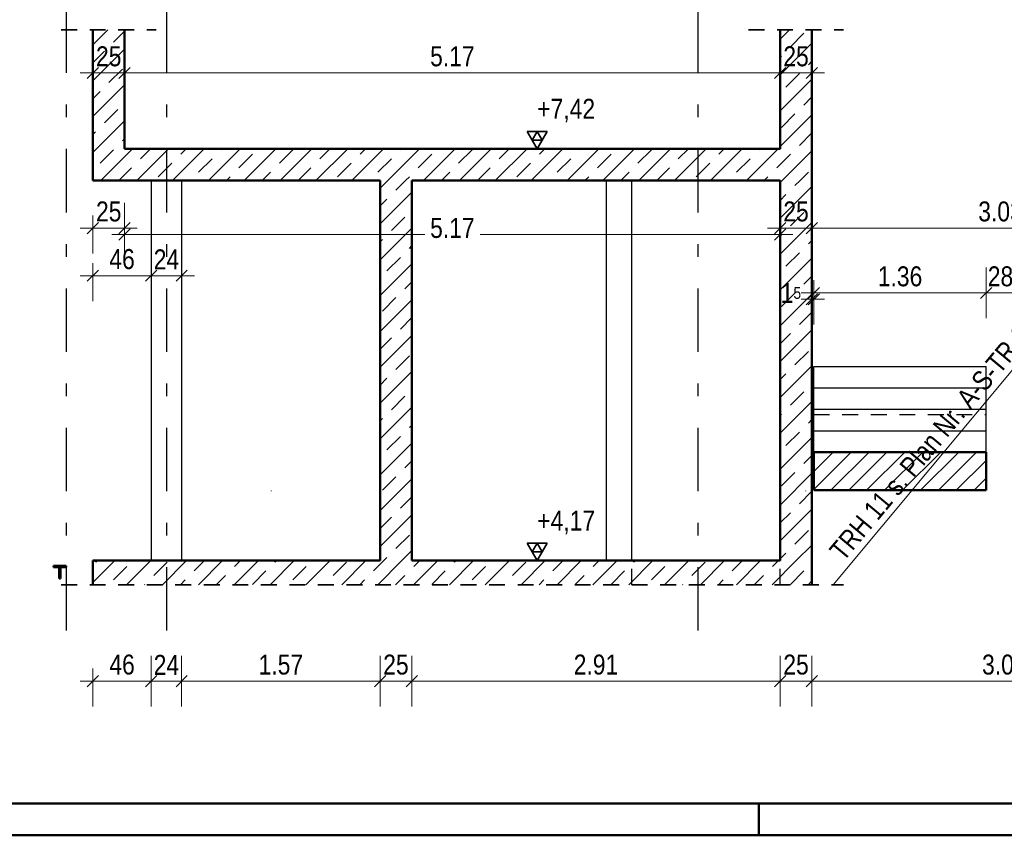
# Model space of a CAD drawing. Header units: millimetres. Extents: x 0 to 78.9, y -26.7 to 42.
# Tile 2 of 68: x 4.7 to 12.4, y 0 to 6.4. Entities that reach past the tile are written whole.
import ezdxf

# ---------------------------------------------------------------- set-up
doc = ezdxf.new("R2010")
doc.units = ezdxf.units.MM
doc.linetypes.add('DASHDOTX2', pattern=[2, 1, -0.5, 0, -0.5])
doc.linetypes.add('HIDDEN', pattern=[0.375, 0.25, -0.125])
for name, color, linetype, lineweight in [('Achsen', 7, 'Continuous', 20), ('Schraffuren', 7, 'Continuous', 20), ('Texte', 7, 'Continuous', 20)]:
    doc.layers.add(name, color=color, linetype=linetype, lineweight=lineweight)
doc.styles.add('Arial Narrow', font='ARIALN.TTF')
doc.dimstyles.new('Arch_Strakon_dimstyle', dxfattribs={"dimtxt": 11.25, "dimasz": 1, "dimexe": 1.25, "dimexo": 0.0625, "dimgap": 1, "dimtad": 0, "dimdec": 5, "dimzin": 12, "dimdsep": 46, "dimtxsty": 'Arial Narrow', "dimblk": 'Arrowhead_Tick', "dimsah": 1, "dimcen": 0, "dimse1": 1, "dimse2": 1, "dimclrd": 6, "dimclrt": 3, "dimazin": 0, "dimtfac": 1, "dimtdec": 4, "dimtmove": 0, "dimatfit": 3, "dimldrblk": 'NONE', "dimfxl": 1, "dimtvp": 1, "dimtolj": 1, "dimtzin": 0, "dimlwd": 13, "dimarcsym": 2})
pattern_1 = [(45, (0, 0), (-0.1414214, 0.1414214), [0.15, -0.1]), (45, (-0.07071, 0.07071), (-0.1414214, 0.1414214), [])]

# ---------------------------------------------------------------- blocks, each defined once
blk = doc.blocks.new('Arrowhead_Tick')
at = {"color": 0, "linetype": 'Continuous', "lineweight": -2}
for p, q in [((0, 20), (0, -10)), ((-1, 0), (0, 0)), ((10, 0), (0, 0))]:
    blk.add_line(p, q, dxfattribs=at)
at = {"color": 2, "linetype": 'Continuous', "lineweight": 35}
blk.add_line((4.42, 4.42), (-4.42, -4.42), dxfattribs=at)
blk = doc.blocks.new('*D191')
at = {"layer": 'Achsen', "color": 6, "linetype": 'Continuous', "lineweight": 13}
blk.add_line((4.3, 2.1782), (4.3, 5.1582), dxfattribs=at)
at = {"layer": 'Defpoints', "color": 0}
for p in [(4.3, 5.1682), (5.7072, 5.1682), (5.2472, 2.1682)]:
    blk.add_point(p, dxfattribs=at)
at = {"layer": 'Achsen', "color": 6, "lineweight": 13, "xscale": 0.01, "yscale": 0.01, "zscale": 0.01}
for p, rotation in [((4.3, 5.1682), 89.99999999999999), ((4.3, 2.1682), 270)]:
    blk.add_blockref('Arrowhead_Tick', p, dxfattribs=dict(at, rotation=rotation))
at = {"layer": 'Achsen', "color": 2, "lineweight": 35, "insert": (4.1696, 3.6682), "char_height": 0.1575, "attachment_point": 5, "rotation": 90, "style": 'Arial Narrow'}
blk.add_mtext('\\A1;3.00', dxfattribs=at)
blk = doc.blocks.new('_None')
blk = doc.blocks.new('*D192')
at = {"layer": 'Achsen', "color": 6, "linetype": 'Continuous', "lineweight": 13}
blk.add_line((4.3, 5.1782), (4.3, 5.4082), dxfattribs=at)
at = {"layer": 'Defpoints', "color": 0}
for p in [(4.3, 5.4182), (5.497, 5.4182), (5.247, 5.1682)]:
    blk.add_point(p, dxfattribs=at)
at = {"layer": 'Achsen', "color": 6, "lineweight": 13, "xscale": 0.01, "yscale": 0.01, "zscale": 0.01}
for p, rotation in [((4.3, 5.4182), 90), ((4.3, 5.1682), 270)]:
    blk.add_blockref('Arrowhead_Tick', p, dxfattribs=dict(at, rotation=rotation))
at = {"layer": 'Achsen', "color": 2, "lineweight": 35, "insert": (4.1696, 5.2932), "char_height": 0.1575, "attachment_point": 5, "rotation": 90, "style": 'Arial Narrow'}
blk.add_mtext('\\A1;25', dxfattribs=at)
blk = doc.blocks.new('*D193')
at = {"layer": 'Achsen', "color": 6, "linetype": 'Continuous', "lineweight": 13}
blk.add_line((5.257, 4.7918), (5.487, 4.7918), dxfattribs=at)
at = {"layer": 'Defpoints', "color": 0}
for p in [(5.497, 5.4182), (5.247, 5.1682), (5.497, 4.7918)]:
    blk.add_point(p, dxfattribs=at)
at = {"layer": 'Achsen', "color": 6, "lineweight": 13, "xscale": 0.01, "yscale": 0.01, "zscale": 0.01}
blk.add_blockref('Arrowhead_Tick', (5.497, 4.7918), dxfattribs=at)
at = {"layer": 'Achsen', "color": 6, "lineweight": 13, "xscale": 0.01, "yscale": 0.01, "zscale": 0.01, "rotation": 180}
blk.add_blockref('Arrowhead_Tick', (5.247, 4.7918), dxfattribs=at)
at = {"layer": 'Achsen', "color": 2, "lineweight": 35, "insert": (5.372, 4.9222), "char_height": 0.1575, "attachment_point": 5, "style": 'Arial Narrow'}
blk.add_mtext('\\A1;25', dxfattribs=at)
blk = doc.blocks.new('*D194')
at = {"layer": 'Achsen', "color": 6, "linetype": 'Continuous', "lineweight": 13}
for p, q in [((5.507, 4.7418), (7.8645, 4.7418)), ((10.6576, 4.7418), (8.3002, 4.7418))]:
    blk.add_line(p, q, dxfattribs=at)
at = {"layer": 'Defpoints', "color": 0}
for p in [(5.497, 5.4182), (10.6676, 5.4182), (10.6676, 4.7418)]:
    blk.add_point(p, dxfattribs=at)
at = {"layer": 'Achsen', "color": 6, "lineweight": 13, "xscale": 0.01, "yscale": 0.01, "zscale": 0.01}
blk.add_blockref('Arrowhead_Tick', (10.6676, 4.7418), dxfattribs=at)
at = {"layer": 'Achsen', "color": 6, "lineweight": 13, "xscale": 0.01, "yscale": 0.01, "zscale": 0.01, "rotation": 180}
blk.add_blockref('Arrowhead_Tick', (5.497, 4.7418), dxfattribs=at)
at = {"layer": 'Achsen', "color": 2, "lineweight": 35, "insert": (8.0823, 4.7918), "char_height": 0.1575, "attachment_point": 5, "style": 'Arial Narrow'}
blk.add_mtext('\\A1;5.17', dxfattribs=at)
blk = doc.blocks.new('*D195')
at = {"layer": 'Achsen', "color": 6, "linetype": 'Continuous', "lineweight": 13}
blk.add_line((10.6776, 4.7918), (10.9077, 4.7918), dxfattribs=at)
at = {"layer": 'Defpoints', "color": 0}
for p in [(10.9177, 6.3557), (10.6676, 5.4182), (10.9177, 4.7918)]:
    blk.add_point(p, dxfattribs=at)
at = {"layer": 'Achsen', "color": 6, "lineweight": 13, "xscale": 0.01, "yscale": 0.01, "zscale": 0.01}
blk.add_blockref('Arrowhead_Tick', (10.9177, 4.7918), dxfattribs=at)
at = {"layer": 'Achsen', "color": 6, "lineweight": 13, "xscale": 0.01, "yscale": 0.01, "zscale": 0.01, "rotation": 180.0000000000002}
blk.add_blockref('Arrowhead_Tick', (10.6676, 4.7918), dxfattribs=at)
at = {"layer": 'Achsen', "color": 2, "lineweight": 35, "insert": (10.7926, 4.9222), "char_height": 0.1575, "attachment_point": 5, "style": 'Arial Narrow'}
blk.add_mtext('\\A1;25', dxfattribs=at)
blk = doc.blocks.new('*D196')
at = {"layer": 'Achsen', "color": 6, "linetype": 'Continuous', "lineweight": 13}
blk.add_line((5.2572, 1.2159), (5.6972, 1.2159), dxfattribs=at)
at = {"layer": 'Defpoints', "color": 0}
for p in [(5.2472, 2.1682), (5.7072, 2.1682), (5.7072, 1.2159)]:
    blk.add_point(p, dxfattribs=at)
at = {"layer": 'Achsen', "color": 6, "lineweight": 13, "xscale": 0.01, "yscale": 0.01, "zscale": 0.01}
blk.add_blockref('Arrowhead_Tick', (5.7072, 1.2159), dxfattribs=at)
at = {"layer": 'Achsen', "color": 6, "lineweight": 13, "xscale": 0.01, "yscale": 0.01, "zscale": 0.01, "rotation": 180}
blk.add_blockref('Arrowhead_Tick', (5.2472, 1.2159), dxfattribs=at)
at = {"layer": 'Achsen', "color": 2, "lineweight": 35, "insert": (5.4772, 1.3463), "char_height": 0.1575, "attachment_point": 5, "style": 'Arial Narrow'}
blk.add_mtext('\\A1;46', dxfattribs=at)
blk = doc.blocks.new('*D197')
at = {"layer": 'Achsen', "color": 6, "linetype": 'Continuous', "lineweight": 13}
blk.add_line((5.7172, 1.2159), (5.9372, 1.2159), dxfattribs=at)
at = {"layer": 'Defpoints', "color": 0}
for p in [(5.7072, 2.1682), (5.9472, 2.1682), (5.9472, 1.2159)]:
    blk.add_point(p, dxfattribs=at)
at = {"layer": 'Achsen', "color": 6, "lineweight": 13, "xscale": 0.01, "yscale": 0.01, "zscale": 0.01}
blk.add_blockref('Arrowhead_Tick', (5.9472, 1.2159), dxfattribs=at)
at = {"layer": 'Achsen', "color": 6, "lineweight": 13, "xscale": 0.01, "yscale": 0.01, "zscale": 0.01, "rotation": 180}
blk.add_blockref('Arrowhead_Tick', (5.7072, 1.2159), dxfattribs=at)
at = {"layer": 'Achsen', "color": 2, "lineweight": 35, "insert": (5.8272, 1.345), "char_height": 0.1575, "attachment_point": 5, "style": 'Arial Narrow'}
blk.add_mtext('\\A1;24', dxfattribs=at)
blk = doc.blocks.new('*D198')
at = {"layer": 'Achsen', "color": 6, "linetype": 'Continuous', "lineweight": 13}
blk.add_line((5.9572, 1.2159), (7.5022, 1.2159), dxfattribs=at)
at = {"layer": 'Defpoints', "color": 0}
for p in [(5.9472, 2.1682), (7.5122, 2.1682), (7.5122, 1.2159)]:
    blk.add_point(p, dxfattribs=at)
at = {"layer": 'Achsen', "color": 6, "lineweight": 13, "xscale": 0.01, "yscale": 0.01, "zscale": 0.01}
for p, rotation in [((7.5122, 1.2159), 360), ((5.9472, 1.2159), 180)]:
    blk.add_blockref('Arrowhead_Tick', p, dxfattribs=dict(at, rotation=rotation))
at = {"layer": 'Achsen', "color": 2, "lineweight": 35, "insert": (6.7297, 1.3463), "char_height": 0.1575, "attachment_point": 5, "style": 'Arial Narrow'}
blk.add_mtext('\\A1;1.57', dxfattribs=at)
blk = doc.blocks.new('*D199')
at = {"layer": 'Achsen', "color": 6, "linetype": 'Continuous', "lineweight": 13}
blk.add_line((7.5222, 1.2159), (7.7522, 1.2159), dxfattribs=at)
at = {"layer": 'Defpoints', "color": 0}
for p in [(7.5122, 2.1682), (7.7622, 2.1682), (7.7622, 1.2159)]:
    blk.add_point(p, dxfattribs=at)
at = {"layer": 'Achsen', "color": 6, "lineweight": 13, "xscale": 0.01, "yscale": 0.01, "zscale": 0.01}
blk.add_blockref('Arrowhead_Tick', (7.7622, 1.2159), dxfattribs=at)
at = {"layer": 'Achsen', "color": 6, "lineweight": 13, "xscale": 0.01, "yscale": 0.01, "zscale": 0.01, "rotation": 180}
blk.add_blockref('Arrowhead_Tick', (7.5122, 1.2159), dxfattribs=at)
at = {"layer": 'Achsen', "color": 2, "lineweight": 35, "insert": (7.6372, 1.3463), "char_height": 0.1575, "attachment_point": 5, "style": 'Arial Narrow'}
blk.add_mtext('\\A1;25', dxfattribs=at)
blk = doc.blocks.new('*D200')
at = {"layer": 'Achsen', "color": 6, "linetype": 'Continuous', "lineweight": 13}
blk.add_line((7.7722, 1.2159), (10.6576, 1.2159), dxfattribs=at)
at = {"layer": 'Defpoints', "color": 0}
for p in [(7.7622, 2.1682), (10.6676, 2.1682), (10.6676, 1.2159)]:
    blk.add_point(p, dxfattribs=at)
at = {"layer": 'Achsen', "color": 6, "lineweight": 13, "xscale": 0.01, "yscale": 0.01, "zscale": 0.01}
blk.add_blockref('Arrowhead_Tick', (10.6676, 1.2159), dxfattribs=at)
at = {"layer": 'Achsen', "color": 6, "lineweight": 13, "xscale": 0.01, "yscale": 0.01, "zscale": 0.01, "rotation": 180}
blk.add_blockref('Arrowhead_Tick', (7.7622, 1.2159), dxfattribs=at)
at = {"layer": 'Achsen', "color": 2, "lineweight": 35, "insert": (9.2149, 1.3463), "char_height": 0.1575, "attachment_point": 5, "style": 'Arial Narrow'}
blk.add_mtext('\\A1;2.91', dxfattribs=at)
blk = doc.blocks.new('*D201')
at = {"layer": 'Achsen', "color": 6, "linetype": 'Continuous', "lineweight": 13}
blk.add_line((10.6776, 1.2159), (10.9077, 1.2159), dxfattribs=at)
at = {"layer": 'Defpoints', "color": 0}
for p in [(10.6676, 2.1682), (10.9177, 1.9779), (10.9177, 1.2159)]:
    blk.add_point(p, dxfattribs=at)
at = {"layer": 'Achsen', "color": 6, "lineweight": 13, "xscale": 0.01, "yscale": 0.01, "zscale": 0.01}
for p, rotation in [((10.9177, 1.2159), 359.9999999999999), ((10.6676, 1.2159), 179.9999999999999)]:
    blk.add_blockref('Arrowhead_Tick', p, dxfattribs=dict(at, rotation=rotation))
at = {"layer": 'Achsen', "color": 2, "lineweight": 35, "insert": (10.7926, 1.3463), "char_height": 0.1575, "attachment_point": 5, "style": 'Arial Narrow'}
blk.add_mtext('\\A1;25', dxfattribs=at)
blk = doc.blocks.new('*D202')
at = {"layer": 'Achsen', "color": 6, "linetype": 'Continuous', "lineweight": 13}
blk.add_line((10.9277, 1.2159), (13.9427, 1.2159), dxfattribs=at)
at = {"layer": 'Defpoints', "color": 0}
for p in [(10.9177, 1.9779), (13.9527, 1.9779), (13.9527, 1.2159)]:
    blk.add_point(p, dxfattribs=at)
at = {"layer": 'Achsen', "color": 6, "lineweight": 13, "xscale": 0.01, "yscale": 0.01, "zscale": 0.01}
blk.add_blockref('Arrowhead_Tick', (13.9527, 1.2159), dxfattribs=at)
at = {"layer": 'Achsen', "color": 6, "lineweight": 13, "xscale": 0.01, "yscale": 0.01, "zscale": 0.01, "rotation": 180}
blk.add_blockref('Arrowhead_Tick', (10.9177, 1.2159), dxfattribs=at)
at = {"layer": 'Achsen', "color": 2, "lineweight": 35, "insert": (12.4352, 1.3463), "char_height": 0.1575, "attachment_point": 5, "style": 'Arial Narrow'}
blk.add_mtext('\\A1;3.04', dxfattribs=at)
blk = doc.blocks.new('*D211')
at = {"layer": 'Achsen', "color": 6, "linetype": 'Continuous', "lineweight": 13}
blk.add_line((10.9277, 4.7918), (13.9427, 4.7918), dxfattribs=at)
at = {"layer": 'Defpoints', "color": 0}
for p in [(10.9177, 6.3557), (13.9527, 6.3557), (13.9527, 4.7918)]:
    blk.add_point(p, dxfattribs=at)
at = {"layer": 'Achsen', "color": 6, "lineweight": 13, "xscale": 0.01, "yscale": 0.01, "zscale": 0.01}
blk.add_blockref('Arrowhead_Tick', (13.9527, 4.7918), dxfattribs=at)
at = {"layer": 'Achsen', "color": 6, "lineweight": 13, "xscale": 0.01, "yscale": 0.01, "zscale": 0.01, "rotation": 180}
blk.add_blockref('Arrowhead_Tick', (10.9177, 4.7918), dxfattribs=at)
at = {"layer": 'Achsen', "color": 2, "lineweight": 35, "insert": (12.4352, 4.9222), "char_height": 0.1575, "attachment_point": 5, "style": 'Arial Narrow'}
blk.add_mtext('\\A1;3.03{\\A1;\\H.6x;\\S5;}', dxfattribs=at)
blk = doc.blocks.new('*D284')
at = {"layer": 'Achsen', "color": 6, "linetype": 'Continuous', "lineweight": 13}
blk.add_line((5.257, 6.0159), (5.487, 6.0159), dxfattribs=at)
at = {"layer": 'Defpoints', "color": 0}
for p in [(5.497, 6.0159), (5.497, 5.4182), (5.247, 5.1682)]:
    blk.add_point(p, dxfattribs=at)
at = {"layer": 'Achsen', "color": 6, "lineweight": 13, "xscale": 0.01, "yscale": 0.01, "zscale": 0.01}
blk.add_blockref('Arrowhead_Tick', (5.497, 6.0159), dxfattribs=at)
at = {"layer": 'Achsen', "color": 6, "lineweight": 13, "xscale": 0.01, "yscale": 0.01, "zscale": 0.01, "rotation": 180}
blk.add_blockref('Arrowhead_Tick', (5.247, 6.0159), dxfattribs=at)
at = {"layer": 'Achsen', "color": 2, "lineweight": 35, "insert": (5.372, 6.1463), "char_height": 0.1575, "attachment_point": 5, "style": 'Arial Narrow'}
blk.add_mtext('\\A1;25', dxfattribs=at)
blk = doc.blocks.new('*D285')
at = {"layer": 'Achsen', "color": 6, "linetype": 'Continuous', "lineweight": 13}
blk.add_line((5.507, 6.0159), (10.6576, 6.0159), dxfattribs=at)
at = {"layer": 'Defpoints', "color": 0}
for p in [(10.6676, 6.0159), (5.497, 5.4182), (10.6676, 5.4182)]:
    blk.add_point(p, dxfattribs=at)
at = {"layer": 'Achsen', "color": 6, "lineweight": 13, "xscale": 0.01, "yscale": 0.01, "zscale": 0.01}
blk.add_blockref('Arrowhead_Tick', (10.6676, 6.0159), dxfattribs=at)
at = {"layer": 'Achsen', "color": 6, "lineweight": 13, "xscale": 0.01, "yscale": 0.01, "zscale": 0.01, "rotation": 180}
blk.add_blockref('Arrowhead_Tick', (5.497, 6.0159), dxfattribs=at)
at = {"layer": 'Achsen', "color": 2, "lineweight": 35, "insert": (8.0823, 6.1463), "char_height": 0.1575, "attachment_point": 5, "style": 'Arial Narrow'}
blk.add_mtext('\\A1;5.17', dxfattribs=at)
blk = doc.blocks.new('*D286')
at = {"layer": 'Achsen', "color": 6, "linetype": 'Continuous', "lineweight": 13}
blk.add_line((10.6776, 6.0159), (10.9077, 6.0159), dxfattribs=at)
at = {"layer": 'Defpoints', "color": 0}
for p in [(10.9177, 6.3557), (10.9177, 6.0159), (10.6676, 5.4182)]:
    blk.add_point(p, dxfattribs=at)
at = {"layer": 'Achsen', "color": 6, "lineweight": 13, "xscale": 0.01, "yscale": 0.01, "zscale": 0.01}
blk.add_blockref('Arrowhead_Tick', (10.9177, 6.0159), dxfattribs=at)
at = {"layer": 'Achsen', "color": 6, "lineweight": 13, "xscale": 0.01, "yscale": 0.01, "zscale": 0.01, "rotation": 180}
blk.add_blockref('Arrowhead_Tick', (10.6676, 6.0159), dxfattribs=at)
at = {"layer": 'Achsen', "color": 2, "lineweight": 35, "insert": (10.7926, 6.1463), "char_height": 0.1575, "attachment_point": 5, "style": 'Arial Narrow'}
blk.add_mtext('\\A1;25', dxfattribs=at)
blk = doc.blocks.new('*D289')
at = {"layer": 'Achsen', "color": 6, "linetype": 'Continuous', "lineweight": 13}
for p, q in [((10.9077, 4.2297), (10.8977, 4.2297)), ((10.9177, 4.2297), (10.9327, 4.2297)), ((10.9427, 4.2297), (10.9527, 4.2297))]:
    blk.add_line(p, q, dxfattribs=at)
at = {"layer": 'Defpoints', "color": 0}
for p in [(10.9327, 4.2297), (10.9327, 2.7227), (10.9177, 1.9779)]:
    blk.add_point(p, dxfattribs=at)
at = {"layer": 'Achsen', "color": 6, "lineweight": 13, "xscale": 0.01, "yscale": 0.01, "zscale": 0.01}
for p, rotation in [((10.9177, 4.2297), 6.785183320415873e-12), ((10.9327, 4.2297), 180.0000000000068)]:
    blk.add_blockref('Arrowhead_Tick', p, dxfattribs=dict(at, rotation=rotation))
at = {"layer": 'Achsen', "color": 2, "lineweight": 35, "insert": (10.7521, 4.2797), "char_height": 0.1575, "attachment_point": 5, "style": 'Arial Narrow'}
blk.add_mtext('\\A1;1{\\A1;\\H.6x;\\S5;}', dxfattribs=at)
blk = doc.blocks.new('*D290')
at = {"layer": 'Achsen', "color": 6, "linetype": 'Continuous', "lineweight": 13}
blk.add_line((10.9427, 4.2797), (12.2827, 4.2797), dxfattribs=at)
at = {"layer": 'Defpoints', "color": 0}
for p in [(12.2927, 4.2797), (12.2927, 3.3622), (10.9327, 2.7227)]:
    blk.add_point(p, dxfattribs=at)
at = {"layer": 'Achsen', "color": 6, "lineweight": 13, "xscale": 0.01, "yscale": 0.01, "zscale": 0.01}
blk.add_blockref('Arrowhead_Tick', (12.2927, 4.2797), dxfattribs=at)
at = {"layer": 'Achsen', "color": 6, "lineweight": 13, "xscale": 0.01, "yscale": 0.01, "zscale": 0.01, "rotation": 180}
blk.add_blockref('Arrowhead_Tick', (10.9327, 4.2797), dxfattribs=at)
at = {"layer": 'Achsen', "color": 2, "lineweight": 35, "insert": (11.6127, 4.4101), "char_height": 0.1575, "attachment_point": 5, "style": 'Arial Narrow'}
blk.add_mtext('\\A1;1.36', dxfattribs=at)
blk = doc.blocks.new('*D291')
at = {"layer": 'Achsen', "color": 6, "linetype": 'Continuous', "lineweight": 13}
blk.add_line((12.3027, 4.2797), (12.5676, 4.2797), dxfattribs=at)
at = {"layer": 'Defpoints', "color": 0}
for p in [(12.5776, 5.1682), (12.5776, 4.2797), (12.2927, 3.3622)]:
    blk.add_point(p, dxfattribs=at)
at = {"layer": 'Achsen', "color": 6, "lineweight": 13, "xscale": 0.01, "yscale": 0.01, "zscale": 0.01}
blk.add_blockref('Arrowhead_Tick', (12.5776, 4.2797), dxfattribs=at)
at = {"layer": 'Achsen', "color": 6, "lineweight": 13, "xscale": 0.01, "yscale": 0.01, "zscale": 0.01, "rotation": 180}
blk.add_blockref('Arrowhead_Tick', (12.2927, 4.2797), dxfattribs=at)
at = {"layer": 'Achsen', "color": 2, "lineweight": 35, "insert": (12.4351, 4.4101), "char_height": 0.1575, "attachment_point": 5, "style": 'Arial Narrow'}
blk.add_mtext('\\A1;28{\\A1;\\H.6x;\\S5;}', dxfattribs=at)
blk = doc.blocks.new('*D382')
at = {"layer": 'Achsen', "color": 6, "linetype": 'Continuous', "lineweight": 13}
blk.add_line((5.257, 4.4159), (5.6972, 4.4159), dxfattribs=at)
at = {"layer": 'Defpoints', "color": 0}
for p in [(5.247, 5.1682), (5.7072, 5.1682), (5.7072, 4.4159)]:
    blk.add_point(p, dxfattribs=at)
at = {"layer": 'Achsen', "color": 6, "lineweight": 13, "xscale": 0.01, "yscale": 0.01, "zscale": 0.01}
blk.add_blockref('Arrowhead_Tick', (5.7072, 4.4159), dxfattribs=at)
at = {"layer": 'Achsen', "color": 6, "lineweight": 13, "xscale": 0.01, "yscale": 0.01, "zscale": 0.01, "rotation": 180}
blk.add_blockref('Arrowhead_Tick', (5.247, 4.4159), dxfattribs=at)
at = {"layer": 'Achsen', "color": 2, "lineweight": 35, "insert": (5.4771, 4.5463), "char_height": 0.1575, "attachment_point": 5, "style": 'Arial Narrow'}
blk.add_mtext('\\A1;46', dxfattribs=at)
blk = doc.blocks.new('*D383')
at = {"layer": 'Achsen', "color": 6, "linetype": 'Continuous', "lineweight": 13}
blk.add_line((5.7172, 4.4159), (5.9372, 4.4159), dxfattribs=at)
at = {"layer": 'Defpoints', "color": 0}
for p in [(5.7072, 5.1682), (5.9472, 5.1682), (5.9472, 4.4159)]:
    blk.add_point(p, dxfattribs=at)
at = {"layer": 'Achsen', "color": 6, "lineweight": 13, "xscale": 0.01, "yscale": 0.01, "zscale": 0.01}
blk.add_blockref('Arrowhead_Tick', (5.9472, 4.4159), dxfattribs=at)
at = {"layer": 'Achsen', "color": 6, "lineweight": 13, "xscale": 0.01, "yscale": 0.01, "zscale": 0.01, "rotation": 180}
blk.add_blockref('Arrowhead_Tick', (5.7072, 4.4159), dxfattribs=at)
at = {"layer": 'Achsen', "color": 2, "lineweight": 35, "insert": (5.8272, 4.545), "char_height": 0.1575, "attachment_point": 5, "style": 'Arial Narrow'}
blk.add_mtext('\\A1;24', dxfattribs=at)
blk = doc.blocks.new('*D458')
at = {"layer": 'Achsen', "color": 6, "linetype": 'Continuous', "lineweight": 13}
blk.add_line((6.6635, 9.1353), (10.8595, 9.1353), dxfattribs=at)
at = {"layer": 'Defpoints', "color": 0}
for p in [(10.8695, 9.1353), (6.6535, 2.7182), (10.8695, 2.7182)]:
    blk.add_point(p, dxfattribs=at)
at = {"layer": 'Achsen', "color": 6, "lineweight": 13, "xscale": 0.01, "yscale": 0.01, "zscale": 0.01}
blk.add_blockref('Arrowhead_Tick', (10.8695, 9.1353), dxfattribs=at)
at = {"layer": 'Achsen', "color": 6, "lineweight": 13, "xscale": 0.01, "yscale": 0.01, "zscale": 0.01, "rotation": 180}
blk.add_blockref('Arrowhead_Tick', (6.6535, 9.1353), dxfattribs=at)

msp = doc.modelspace()

# ---------------------------------------------------------------- hatches: boundary and pattern name
at = {"layer": 'Schraffuren', "lineweight": 35}
h = msp.add_hatch(dxfattribs=at)
h.set_pattern_fill('bB', color=2, scale=0.01, angle=45, style=0, pattern_type=2)
h.set_pattern_definition(pattern_1)
h.paths.add_polyline_path([(5.4970176, 5.4181843), (5.4970176, 6.3557058), (5.2470176, 6.3557058), (5.2470176, 5.4181843)])
h = msp.add_hatch(dxfattribs=at)
h.set_pattern_fill('bB', color=2, scale=0.01, angle=45, style=0, pattern_type=2)
h.set_pattern_definition(pattern_1)
h.paths.add_polyline_path([(10.6676526, 5.4181843), (10.9176526, 5.4181843), (10.9176526, 6.3557058), (10.6676526, 6.3557058)])
h = msp.add_hatch(dxfattribs=at)
h.set_pattern_fill('bB', color=2, scale=0.01, angle=45, style=0, pattern_type=2)
h.set_pattern_definition(pattern_1)
h.paths.add_polyline_path([(5.2470183, 5.1681903), (10.9176526, 5.1681903), (10.9176526, 5.4181903), (5.2470183, 5.4181903)])
h = msp.add_hatch(dxfattribs=at)
h.set_pattern_fill('bB', color=2, scale=0.01, angle=45, style=0, pattern_type=2)
h.set_pattern_definition(pattern_1)
h.paths.add_polyline_path([(7.762245, 2.1681903), (7.762245, 5.1681903), (7.512245, 5.1681903), (7.512245, 2.1681903)])
h = msp.add_hatch(dxfattribs=at)
h.set_pattern_fill('bB', color=2, scale=0.01, angle=45, style=0, pattern_type=2)
h.set_pattern_definition(pattern_1)
h.paths.add_polyline_path([(10.9176526, 2.1681903), (10.9176526, 5.1681903), (10.6676526, 5.1681903), (10.6676526, 2.1681903)])
h = msp.add_hatch(dxfattribs=at)
h.set_pattern_fill('Mau', color=2, scale=0.01, angle=45, style=0, pattern_type=2)
h.set_pattern_definition([(45, (0, 0), (-0.0707107, 0.0707107), [])])
h.paths.add_polyline_path([(10.9326526, 2.7226648), (12.2926526, 2.7226648), (12.2926526, 3.0242167), (10.9326526, 3.0242167)])
at = {"layer": 'Schraffuren', "lineweight": 35, "true_color": 0x4682b4}
msp.add_hatch(color=145, dxfattribs=at).paths.add_polyline_path([(4.9925943, 2.1164843), (5.0370943, 2.1164843), (5.0370943, 2.1274843), (4.9370943, 2.1274843), (4.9370943, 2.1164843), (4.9815943, 2.1164843), (4.9815943, 2.0274843), (4.9925943, 2.0274843)])
at = {"layer": 'Schraffuren', "lineweight": 35}
h = msp.add_hatch(dxfattribs=at)
h.set_pattern_fill('bB', color=2, scale=0.01, angle=45, style=0, pattern_type=2)
h.set_pattern_definition(pattern_1)
h.paths.add_polyline_path([(5.247245, 1.9778988), (10.9176526, 1.9778988), (10.9176526, 2.1681903), (5.247245, 2.1681903)])

# ---------------------------------------------------------------- linework, layer by layer
at = {"color": 2, "linetype": 'HIDDEN', "lineweight": 35, "ltscale": 0.5}
for p, q in [((4.9969708, 6.3557058), (5.7469708, 6.3557058)), ((10.4176526, 6.3557058), (11.1676526, 6.3557058)), ((4.997245, 1.9778988), (11.1676526, 1.9778988))]:
    msp.add_line(p, q, dxfattribs=at)
at = {"color": 3, "linetype": 'HIDDEN', "lineweight": 25, "ltscale": 0.5}
for p, q in [((10.9326526, 3.3200107), (12.2926526, 3.3200107)), ((9.4976005, 1.9778988), (9.4976005, 2.1681903)), ((10.667602, 1.9778988), (10.667602, 2.1681903))]:
    msp.add_line(p, q, dxfattribs=at)
at = {"color": 4, "linetype": 'Continuous', "lineweight": 50}
for p, q in [((1, 0.25), (77.25, 0.25)), ((0, 0), (77.5, 0))]:
    msp.add_line(p, q, dxfattribs=at)
at = {"color": 4, "linetype": 'Continuous', "lineweight": 50, "ltscale": 0.1}
msp.add_line((10.5, 0), (10.5, 0.25), dxfattribs=at)
at = {"color": 9, "linetype": 'Continuous', "lineweight": 0}
for centre in [(6.6535382, 2.7181663), (10.8695436, 2.7181663)]:
    msp.add_circle(centre, 0.00111, dxfattribs=at)
at = {"layer": 'Achsen', "color": 3, "linetype": 'DASHDOTX2', "lineweight": 25, "ltscale": 0.5}
for p, q in [((5.0376415, 6.5160202), (5.0376415, 1.5281191)), ((5.8276415, 6.5160202), (5.8276415, 1.5281191)), ((10.0176415, 6.5160202), (10.0176415, 1.5281191))]:
    msp.add_line(p, q, dxfattribs=at)
at = {"layer": 'Achsen', "color": 2, "linetype": 'Continuous', "lineweight": 35}
for p, q in [((8.82875, 5.5545793), (8.67125, 5.5545793)), ((8.67125, 5.5545793), (8.75, 5.4181843)), ((8.75, 5.5545793), (8.710625, 5.4863818)), ((8.75, 5.4181843), (8.82875, 5.5545793)), ((8.789375, 5.4863818), (8.75, 5.5545793)), ((8.710625, 5.4863818), (8.789375, 5.4863818)), ((8.82875, 2.3045853), (8.67125, 2.3045853)), ((8.67125, 2.3045853), (8.75, 2.1681903)), ((8.75, 2.3045853), (8.710625, 2.2363878)), ((8.75, 2.1681903), (8.82875, 2.3045853)), ((8.789375, 2.2363878), (8.75, 2.3045853)), ((8.710625, 2.2363878), (8.789375, 2.2363878))]:
    msp.add_line(p, q, dxfattribs=at)
at = {"layer": 'Achsen', "color": 3, "linetype": 'Continuous', "lineweight": 25}
for p, q in [((8.67125, 5.4181843), (9.20045, 5.4181843)), ((5.707245, 5.1681832), (5.707245, 2.1681832)), ((5.947245, 5.1681832), (5.947245, 2.1681832)), ((9.2976005, 2.1681903), (9.2976005, 5.1681903)), ((9.4976005, 2.1681903), (9.4976005, 5.1681903)), ((10.9326526, 3.7002167), (12.2926526, 3.7002167)), ((10.9326526, 3.5312167), (10.9326526, 3.7002167)), ((12.2926526, 3.5312167), (12.2926526, 3.7002167)), ((10.9326526, 3.5312167), (12.2926526, 3.5312167)), ((10.9326526, 3.3622167), (10.9326526, 3.5312167)), ((12.2926526, 3.3622167), (12.2926526, 3.5312167)), ((10.9326526, 3.3622167), (12.2926526, 3.3622167)), ((10.9326526, 3.1932167), (10.9326526, 3.3622167)), ((12.2926526, 3.1932167), (12.2926526, 3.3622167)), ((10.9326526, 3.1932167), (12.2926526, 3.1932167)), ((10.9326526, 3.0242167), (10.9326526, 3.1932167)), ((12.2926526, 3.0242167), (12.2926526, 3.1932167)), ((8.67125, 2.1681903), (9.20045, 2.1681903))]:
    msp.add_line(p, q, dxfattribs=at)
at = {"layer": 'Achsen', "color": 5, "linetype": 'Continuous', "lineweight": 18}
msp.add_line((13.937602, 5.3981903), (11.0848483, 1.9778988), dxfattribs=at)
at = {"layer": 'Achsen', "color": 9, "linetype": 'Continuous', "lineweight": 0}
for centre in [(5.2470176, 6.3557058), (5.4970176, 6.3557058), (10.6676526, 6.3557058), (5.2470176, 5.4181843), (5.2470183, 5.4181903), (5.4970176, 5.4181843), (10.6676526, 5.4181843), (10.9176526, 5.4181903), (5.246984, 5.1681843), (5.2469886, 5.1681843), (5.2469908, 5.1681832), (5.2470183, 5.1681903), (10.6676526, 2.1681903)]:
    msp.add_circle(centre, 0.00111, dxfattribs=at)
at = {"layer": 'Texte', "color": 4, "linetype": 'Continuous', "lineweight": 50}
for p, q in [((5.2469708, 5.4181843), (5.2469708, 6.3557058)), ((5.4969708, 5.4181843), (5.4969708, 6.3557058)), ((10.667602, 5.4181843), (10.667602, 6.3557058)), ((10.9176526, 5.4181843), (10.9176526, 6.3557058)), ((5.2469708, 5.1681903), (5.2469708, 5.4181843)), ((5.4969708, 5.4181903), (10.6676526, 5.4181903)), ((10.9176526, 5.1681903), (10.9176526, 5.4181843)), ((5.2469739, 5.1681903), (7.512245, 5.1681903)), ((7.512245, 2.1681903), (7.512245, 5.1681903)), ((7.762245, 5.1681903), (10.6676526, 5.1681903)), ((7.762245, 2.1681903), (7.762245, 5.1681903)), ((10.667602, 2.1681903), (10.667602, 5.1681903)), ((10.9176526, 2.1681903), (10.9176526, 5.1681903)), ((10.9326526, 3.0242167), (12.2926526, 3.0242167)), ((10.9326526, 2.7226648), (10.9326526, 3.0242167)), ((12.2926526, 2.7226648), (12.2926526, 3.0242167)), ((10.9326526, 2.7226648), (12.2926526, 2.7226648)), ((4.9370943, 2.1274843), (5.0370943, 2.1274843)), ((4.9370943, 2.1164843), (4.9370943, 2.1274843)), ((4.9370943, 2.1164843), (4.9815943, 2.1164843)), ((4.9815943, 2.0274843), (4.9815943, 2.1164843)), ((4.9925943, 2.1164843), (5.0370943, 2.1164843)), ((4.9925943, 2.0274843), (4.9925943, 2.1164843)), ((5.0370943, 2.1164843), (5.0370943, 2.1274843)), ((5.247245, 2.1681903), (7.512245, 2.1681903)), ((5.247245, 1.9778988), (5.247245, 2.1681903)), ((7.762245, 2.1681903), (10.667602, 2.1681903)), ((10.9176526, 1.9778988), (10.9176526, 2.1681903)), ((4.9815943, 2.0274843), (4.9925943, 2.0274843))]:
    msp.add_line(p, q, dxfattribs=at)

# ---------------------------------------------------------------- texts
at = {"layer": 'Achsen', "color": 2, "lineweight": 35, "style": 'Arial Narrow'}
msp.add_text('TRH 11 s. Plan Nr. A-S-TR-01', height=0.1575, rotation=50.1696, dxfattribs=at).set_placement((11.1664366, 2.1540827))
at = {"layer": 'Achsen', "color": 2, "lineweight": 35, "char_height": 0.1575, "attachment_point": 1, "line_spacing_factor": 0.9, "style": 'Arial Narrow'}
for s, insert in [(' +7,42', (8.701175, 5.8119343)), (' +4,17', (8.701175, 2.5619403))]:
    msp.add_mtext(s, dxfattribs=dict(at, insert=insert))

# ---------------------------------------------------------------- dimensions: what is measured, and where the dimension line sits
at = {"layer": 'Achsen', "lineweight": 35}
for base, p1, p2, text, override, picture, middle in [((10.8695436, 9.1352532), (6.6535382, 2.7181663), (10.8695436, 2.7181663), ' ', {"dimscale": 0.01, "dimtxt": 15, "dimasz": 1, "dimgap": 5, "dimtad": 1, "dimjust": 0, "dimtih": 0, "dimtoh": 0, "dimdec": 5, "dimdsep": 46, "dimtxsty": 'Arial Narrow', "dimclrd": 6, "dimclrt": 2, "dimtix": 1, "dimtofl": 255, "dimtmove": 0, "dimatfit": 2, "dimfxl": 0, "dimfxlon": 0, "dimtvp": 33.333333, "dimlwd": 13}, '*D458', (8.7615409, 9.1352532)), ((10.9176526, 6.0159412), (10.667602, 5.4181843), (10.9176526, 6.3557058), '25', {"dimscale": 0.01, "dimtxt": 15.75, "dimasz": 1, "dimgap": 5, "dimtad": 1, "dimjust": 0, "dimtih": 0, "dimtoh": 0, "dimdec": 5, "dimdsep": 46, "dimtxsty": 'Arial Narrow', "dimclrd": 6, "dimclrt": 2, "dimtix": 1, "dimtofl": 255, "dimtmove": 0, "dimatfit": 2, "dimfxl": 0, "dimfxlon": 0, "dimtvp": 31.746032, "dimlwd": 13}, '*D286', (10.7926273, 6.0159412)), ((13.9526526, 4.7917643), (10.9176526, 6.3557058), (13.9526526, 6.3557058), '3.03{\\A1;\\H.6x;\\S5;}', {"dimscale": 0.01, "dimtxt": 15.75, "dimasz": 1, "dimgap": 5, "dimtad": 1, "dimjust": 0, "dimtih": 0, "dimtoh": 0, "dimdec": 5, "dimdsep": 46, "dimtxsty": 'Arial Narrow', "dimclrd": 6, "dimclrt": 2, "dimtix": 1, "dimtofl": 255, "dimtmove": 0, "dimatfit": 2, "dimfxl": 0, "dimfxlon": 0, "dimtvp": 31.746032, "dimlwd": 13}, '*D211', (12.4351526, 4.7917643)), ((5.4970176, 6.0159412), (5.2469886, 5.1681843), (5.4970176, 5.4181843), '25', {"dimscale": 0.01, "dimtxt": 15.75, "dimasz": 1, "dimgap": 5, "dimtad": 1, "dimjust": 0, "dimtih": 0, "dimtoh": 0, "dimdec": 5, "dimdsep": 46, "dimtxsty": 'Arial Narrow', "dimclrd": 6, "dimclrt": 2, "dimtix": 1, "dimtofl": 255, "dimtmove": 0, "dimatfit": 2, "dimfxl": 0, "dimfxlon": 0, "dimtvp": 31.746032, "dimlwd": 13}, '*D284', (5.3720031, 6.0159412)), ((10.667602, 6.0159412), (5.4970176, 5.4181843), (10.667602, 5.4181843), '5.17', {"dimscale": 0.01, "dimtxt": 15.75, "dimasz": 1, "dimgap": 5, "dimtad": 1, "dimjust": 0, "dimtih": 0, "dimtoh": 0, "dimdec": 5, "dimdsep": 46, "dimtxsty": 'Arial Narrow', "dimclrd": 6, "dimclrt": 2, "dimtix": 1, "dimtofl": 255, "dimtmove": 0, "dimatfit": 2, "dimfxl": 0, "dimfxlon": 0, "dimtvp": 31.746032, "dimlwd": 13}, '*D285', (8.0823098, 6.0159412)), ((5.4970176, 4.7917643), (5.2469908, 5.1681832), (5.4970176, 5.4181843), '25', {"dimscale": 0.01, "dimtxt": 15.75, "dimasz": 1, "dimgap": 5, "dimtad": 1, "dimjust": 0, "dimtih": 0, "dimtoh": 0, "dimdec": 2, "dimdsep": 46, "dimtxsty": 'Arial Narrow', "dimclrd": 6, "dimclrt": 2, "dimtix": 1, "dimtofl": 255, "dimtmove": 0, "dimatfit": 2, "dimfxl": 0, "dimfxlon": 0, "dimtvp": 31.746032, "dimlwd": 13}, '*D193', (5.3720042, 4.7917643)), ((10.667602, 4.7417643), (5.4970176, 5.4181843), (10.667602, 5.4181843), '5.17', {"dimscale": 0.01, "dimtxt": 15.75, "dimasz": 1, "dimgap": 5, "dimtad": 0, "dimjust": 0, "dimtih": 0, "dimtoh": 0, "dimdec": 2, "dimdsep": 46, "dimtxsty": 'Arial Narrow', "dimclrd": 6, "dimclrt": 2, "dimtix": 0, "dimtofl": 255, "dimtmove": 2, "dimatfit": 2, "dimfxl": 0, "dimfxlon": 0, "dimtvp": 31.746032, "dimlwd": 13}, '*D194', (8.0823351, 4.7917643)), ((5.707245, 4.4159412), (5.246984, 5.1681843), (5.707245, 5.1681832), '46', {"dimscale": 0.01, "dimtxt": 15.75, "dimasz": 1, "dimgap": 5, "dimtad": 1, "dimjust": 0, "dimtih": 0, "dimtoh": 0, "dimdec": 5, "dimdsep": 46, "dimtxsty": 'Arial Narrow', "dimclrd": 6, "dimclrt": 2, "dimtix": 1, "dimtofl": 255, "dimtmove": 0, "dimatfit": 2, "dimfxl": 0, "dimfxlon": 0, "dimtvp": 31.746032, "dimlwd": 13}, '*D382', (5.4771145, 4.4159412)), ((5.947245, 4.4159412), (5.707245, 5.1681832), (5.947245, 5.1681832), '24', {"dimscale": 0.01, "dimtxt": 15.75, "dimasz": 1, "dimgap": 5, "dimtad": 1, "dimjust": 0, "dimtih": 0, "dimtoh": 0, "dimdec": 5, "dimdsep": 46, "dimtxsty": 'Arial Narrow', "dimclrd": 6, "dimclrt": 2, "dimtix": 1, "dimtofl": 255, "dimtmove": 0, "dimatfit": 2, "dimfxl": 0, "dimfxlon": 0, "dimtvp": 31.746032, "dimlwd": 13}, '*D383', (5.827245, 4.4159412)), ((12.577602, 4.2797276), (12.2926526, 3.3622167), (12.577602, 5.1681903), '28{\\A1;\\H.6x;\\S5;}', {"dimscale": 0.01, "dimtxt": 15.75, "dimasz": 1, "dimgap": 5, "dimtad": 1, "dimjust": 0, "dimtih": 0, "dimtoh": 0, "dimdec": 5, "dimdsep": 46, "dimtxsty": 'Arial Narrow', "dimclrd": 6, "dimclrt": 2, "dimtix": 1, "dimtofl": 255, "dimtmove": 0, "dimatfit": 2, "dimfxl": 0, "dimfxlon": 0, "dimtvp": 31.746032, "dimlwd": 13}, '*D291', (12.4351273, 4.2797276)), ((12.2926526, 4.2797276), (10.9326526, 2.7226648), (12.2926526, 3.3622167), '1.36', {"dimscale": 0.01, "dimtxt": 15.75, "dimasz": 1, "dimgap": 5, "dimtad": 1, "dimjust": 0, "dimtih": 0, "dimtoh": 0, "dimdec": 5, "dimdsep": 46, "dimtxsty": 'Arial Narrow', "dimclrd": 6, "dimclrt": 2, "dimtix": 1, "dimtofl": 255, "dimtmove": 0, "dimatfit": 2, "dimfxl": 0, "dimfxlon": 0, "dimtvp": 31.746032, "dimlwd": 13}, '*D290', (11.6126526, 4.2797276)), ((5.707245, 1.2159412), (5.247245, 2.1681903), (5.707245, 2.1681832), '46', {"dimscale": 0.01, "dimtxt": 15.75, "dimasz": 1, "dimgap": 5, "dimtad": 1, "dimjust": 0, "dimtih": 0, "dimtoh": 0, "dimdec": 2, "dimdsep": 46, "dimtxsty": 'Arial Narrow', "dimclrd": 6, "dimclrt": 2, "dimtix": 1, "dimtofl": 255, "dimtmove": 0, "dimatfit": 2, "dimfxl": 0, "dimfxlon": 0, "dimtvp": 31.746032, "dimlwd": 13}, '*D196', (5.477245, 1.2159412)), ((5.947245, 1.2159412), (5.707245, 2.1681832), (5.947245, 2.1681832), '24', {"dimscale": 0.01, "dimtxt": 15.75, "dimasz": 1, "dimgap": 5, "dimtad": 1, "dimjust": 0, "dimtih": 0, "dimtoh": 0, "dimdec": 2, "dimdsep": 46, "dimtxsty": 'Arial Narrow', "dimclrd": 6, "dimclrt": 2, "dimtix": 1, "dimtofl": 255, "dimtmove": 0, "dimatfit": 2, "dimfxl": 0, "dimfxlon": 0, "dimtvp": 31.746032, "dimlwd": 13}, '*D197', (5.827245, 1.2159412)), ((7.512245, 1.2159412), (5.947245, 2.1681832), (7.512245, 2.1681903), '1.57', {"dimscale": 0.01, "dimtxt": 15.75, "dimasz": 1, "dimgap": 5, "dimtad": 1, "dimjust": 0, "dimtih": 0, "dimtoh": 0, "dimdec": 2, "dimdsep": 46, "dimtxsty": 'Arial Narrow', "dimclrd": 6, "dimclrt": 2, "dimtix": 1, "dimtofl": 255, "dimtmove": 0, "dimatfit": 2, "dimfxl": 0, "dimfxlon": 0, "dimtvp": 31.746032, "dimlwd": 13}, '*D198', (6.729745, 1.2159412)), ((7.762245, 1.2159412), (7.512245, 2.1681903), (7.762245, 2.1681903), '25', {"dimscale": 0.01, "dimtxt": 15.75, "dimasz": 1, "dimgap": 5, "dimtad": 1, "dimjust": 0, "dimtih": 0, "dimtoh": 0, "dimdec": 2, "dimdsep": 46, "dimtxsty": 'Arial Narrow', "dimclrd": 6, "dimclrt": 2, "dimtix": 1, "dimtofl": 255, "dimtmove": 0, "dimatfit": 2, "dimfxl": 0, "dimfxlon": 0, "dimtvp": 31.746032, "dimlwd": 13}, '*D199', (7.637245, 1.2159412)), ((10.667602, 1.2159412), (7.762245, 2.1681903), (10.667602, 2.1681903), '2.91', {"dimscale": 0.01, "dimtxt": 15.75, "dimasz": 1, "dimgap": 5, "dimtad": 1, "dimjust": 0, "dimtih": 0, "dimtoh": 0, "dimdec": 2, "dimdsep": 46, "dimtxsty": 'Arial Narrow', "dimclrd": 6, "dimclrt": 2, "dimtix": 1, "dimtofl": 255, "dimtmove": 0, "dimatfit": 2, "dimfxl": 0, "dimfxlon": 0, "dimtvp": 31.746032, "dimlwd": 13}, '*D200', (9.2149235, 1.2159412)), ((10.9176526, 1.2159412), (10.667602, 2.1681903), (10.9176526, 1.9778988), '25', {"dimscale": 0.01, "dimtxt": 15.75, "dimasz": 1, "dimgap": 5, "dimtad": 1, "dimjust": 0, "dimtih": 0, "dimtoh": 0, "dimdec": 2, "dimdsep": 46, "dimtxsty": 'Arial Narrow', "dimclrd": 6, "dimclrt": 2, "dimtix": 1, "dimtofl": 255, "dimtmove": 0, "dimatfit": 2, "dimfxl": 0, "dimfxlon": 0, "dimtvp": 31.746032, "dimlwd": 13}, '*D201', (10.7926273, 1.2159412)), ((13.9526526, 1.2159412), (10.9176526, 1.9778988), (13.9526526, 1.9778988), '3.04', {"dimscale": 0.01, "dimtxt": 15.75, "dimasz": 1, "dimgap": 5, "dimtad": 1, "dimjust": 0, "dimtih": 0, "dimtoh": 0, "dimdec": 2, "dimdsep": 46, "dimtxsty": 'Arial Narrow', "dimclrd": 6, "dimclrt": 2, "dimtix": 1, "dimtofl": 255, "dimtmove": 0, "dimatfit": 2, "dimfxl": 0, "dimfxlon": 0, "dimtvp": 31.746032, "dimlwd": 13}, '*D202', (12.4351526, 1.2159412))]:
    dim = msp.add_linear_dim(base=base, p1=p1, p2=p2, text=text, dimstyle='Arch_Strakon_dimstyle', override=override, dxfattribs=at)
    dim.commit()
    dim.dimension.update_dxf_attribs({"geometry": picture, "text_midpoint": middle, "dimtype": 160})
for base, p1, p2, angle, text, override, picture, middle in [((10.9176526, 4.7917643), (10.667602, 5.4181843), (10.9176526, 6.3557058), 0, '25', {"dimscale": 0.01, "dimtxt": 15.75, "dimasz": 1, "dimgap": 5, "dimtad": 1, "dimjust": 0, "dimtih": 0, "dimtoh": 0, "dimdec": 2, "dimdsep": 46, "dimtxsty": 'Arial Narrow', "dimclrd": 6, "dimclrt": 2, "dimtix": 1, "dimtofl": 255, "dimtmove": 0, "dimatfit": 2, "dimfxl": 0, "dimfxlon": 0, "dimtvp": 31.746032, "dimlwd": 13}, '*D195', (10.7926273, 4.7917643)), ((4.3, 5.4181843), (5.2469886, 5.1681843), (5.4970176, 5.4181843), 90, '25', {"dimscale": 0.01, "dimtxt": 15.75, "dimasz": 1, "dimgap": 5, "dimtad": 1, "dimjust": 0, "dimtih": 0, "dimtoh": 0, "dimdec": 2, "dimdsep": 46, "dimtxsty": 'Arial Narrow', "dimclrd": 6, "dimclrt": 2, "dimtix": 1, "dimtofl": 255, "dimtmove": 0, "dimatfit": 2, "dimfxl": 0, "dimfxlon": 0, "dimtvp": 31.746032, "dimlwd": 13}, '*D192', (4.3, 5.2931843)), ((4.3, 5.1681832), (5.247245, 2.1681903), (5.707245, 5.1681832), 90, '3.00', {"dimscale": 0.01, "dimtxt": 15.75, "dimasz": 1, "dimgap": 5, "dimtad": 1, "dimjust": 0, "dimtih": 0, "dimtoh": 0, "dimdec": 2, "dimdsep": 46, "dimtxsty": 'Arial Narrow', "dimclrd": 6, "dimclrt": 2, "dimtix": 1, "dimtofl": 255, "dimtmove": 0, "dimatfit": 2, "dimfxl": 0, "dimfxlon": 0, "dimtvp": 31.746032, "dimlwd": 13}, '*D191', (4.3, 3.6681868)), ((10.9326526, 4.2297276), (10.9176526, 1.9778988), (10.9326526, 2.7226648), 0, '1{\\A1;\\H.6x;\\S5;}', {"dimscale": 0.01, "dimtxt": 15.75, "dimasz": 1, "dimgap": 5, "dimtad": 1, "dimjust": 0, "dimtih": 0, "dimtoh": 0, "dimdec": 5, "dimdsep": 46, "dimtxsty": 'Arial Narrow', "dimclrd": 6, "dimclrt": 2, "dimtix": 0, "dimtofl": 255, "dimtmove": 2, "dimatfit": 2, "dimfxl": 0, "dimfxlon": 0, "dimtvp": 31.746032, "dimlwd": 13}, '*D289', (10.7520807, 4.2797276))]:
    dim = msp.add_linear_dim(base=base, p1=p1, p2=p2, angle=angle, text=text, dimstyle='Arch_Strakon_dimstyle', override=override, dxfattribs=at)
    dim.commit()
    dim.dimension.update_dxf_attribs({"geometry": picture, "text_midpoint": middle, "dimtype": 160})

doc.saveas('drawing.dxf')
